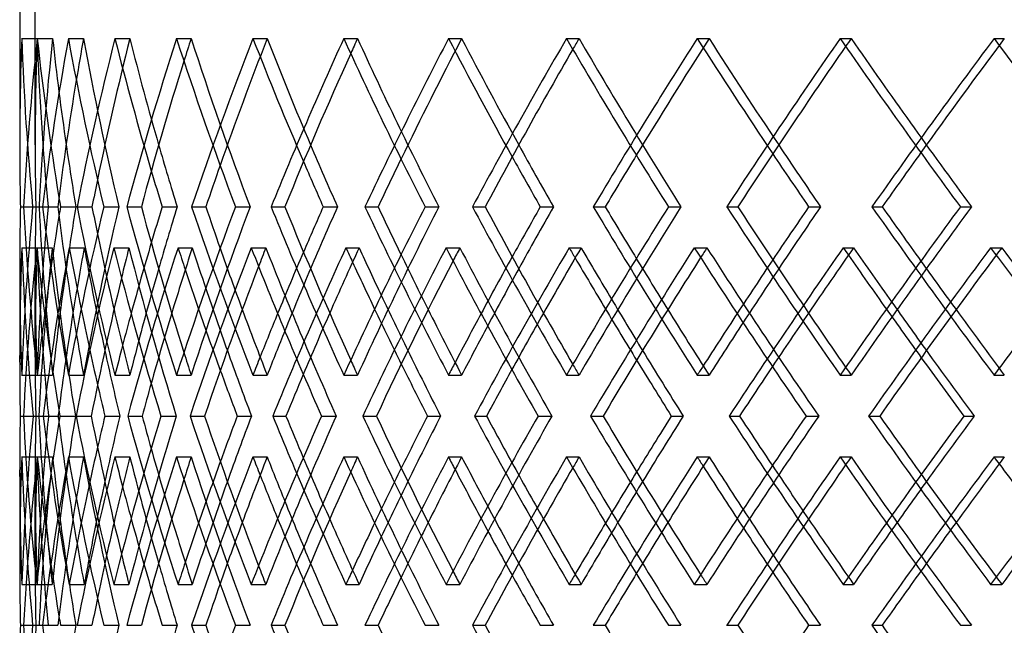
# Model space of a CAD drawing. Header units: millimetres. Extents: x -675 to 675, y -514 to 567.
# Tile 4 of 15: x -475 to -315, y 54 to 152. Entities that reach past the tile are written whole.
import ezdxf

# ---------------------------------------------------------------- set-up
doc = ezdxf.new("R2010")
doc.units = ezdxf.units.MM
doc.layers.add('HIDDEN', color=7, linetype='Continuous')
doc.layers.add('THICK', color=7, linetype='Continuous')

msp = doc.modelspace()

# ---------------------------------------------------------------- linework, layer by layer
at = {"layer": 'HIDDEN'}
for p, q in [((-472.5, 131.61), (-472.5, 166)), ((-474.68, 148.86), (-472.18, 148.86)), ((-472.15, 148.86), (-469.67, 148.86)), ((-467.1, 148.86), (-464.64, 148.86)), ((-459.55, 148.86), (-457.14, 148.86)), ((-449.56, 148.86), (-447.19, 148.86)), ((-437.16, 148.86), (-434.86, 148.86)), ((-422.44, 148.86), (-420.21, 148.86)), ((-405.46, 148.86), (-403.32, 148.86)), ((-386.31, 148.86), (-384.28, 148.86)), ((-365.11, 148.86), (-363.19, 148.86)), ((-341.95, 148.86), (-340.15, 148.86)), ((-316.98, 148.86), (-315.31, 148.86)), ((-474.36, 121.57), (-471.87, 121.57)), ((-472.9, 121.57), (-472.39, 121.57)), ((-472.9, 121.57), (-470.4, 121.57)), ((-465.7, 121.57), (-463.28, 121.57)), ((-461.37, 121.57), (-458.91, 121.57)), ((-447.12, 121.57), (-444.81, 121.57)), ((-440, 121.57), (-437.63, 121.57)), ((-419.01, 121.57), (-416.87, 121.57)), ((-409.26, 121.57), (-407.03, 121.57)), ((-381.97, 121.57), (-380.04, 121.57)), ((-369.79, 121.57), (-367.75, 121.57)), ((-336.78, 121.57), (-335.11, 121.57)), ((-322.44, 121.57), (-320.64, 121.57)), ((-474.66, 114.93), (-472.16, 114.93)), ((-472.23, 114.93), (-469.73, 114.93)), ((-466.96, 114.93), (-464.54, 114.93)), ((-459.74, 114.93), (-457.28, 114.93)), ((-449.32, 114.93), (-447.01, 114.93)), ((-437.45, 114.93), (-435.08, 114.93)), ((-422.1, 114.93), (-419.96, 114.93)), ((-405.84, 114.93), (-403.61, 114.93)), ((-385.88, 114.93), (-383.95, 114.93)), ((-365.58, 114.93), (-363.54, 114.93)), ((-341.44, 114.93), (-339.77, 114.93)), ((-317.53, 114.93), (-315.72, 114.93)), ((-472.5, 97.19), (-472.5, 111.53)), ((-474.68, 94.27), (-472.18, 94.27)), ((-472.15, 94.27), (-469.67, 94.27)), ((-467.1, 94.27), (-464.64, 94.27)), ((-459.55, 94.27), (-457.14, 94.27)), ((-449.56, 94.27), (-447.19, 94.27)), ((-437.16, 94.27), (-434.86, 94.27)), ((-422.44, 94.27), (-420.21, 94.27)), ((-405.46, 94.27), (-403.32, 94.27)), ((-386.31, 94.27), (-384.28, 94.27)), ((-365.11, 94.27), (-363.19, 94.27)), ((-341.95, 94.27), (-340.15, 94.27)), ((-316.98, 94.27), (-315.31, 94.27)), ((-474.91, 87.63), (-472.4, 87.63)), ((-472.83, 87.63), (-471.9, 87.63)), ((-471.21, 87.63), (-468.77, 87.63)), ((-468.49, 87.63), (-465.97, 87.63)), ((-457.46, 87.63), (-455.14, 87.63)), ((-452.08, 87.63), (-449.6, 87.63)), ((-433.97, 87.63), (-431.82, 87.63)), ((-426.04, 87.63), (-423.65, 87.63)), ((-401.23, 87.63), (-399.29, 87.63)), ((-390.92, 87.63), (-388.67, 87.63)), ((-359.94, 87.63), (-358.25, 87.63)), ((-347.46, 87.63), (-345.41, 87.63)), ((-474.68, 81), (-472.18, 81)), ((-472.15, 81), (-469.67, 81)), ((-467.1, 81), (-464.64, 81)), ((-459.55, 81), (-457.14, 81)), ((-449.56, 81), (-447.19, 81)), ((-437.16, 81), (-434.86, 81)), ((-422.44, 81), (-420.21, 81)), ((-405.46, 81), (-403.32, 81)), ((-386.31, 81), (-384.28, 81)), ((-365.11, 81), (-363.19, 81)), ((-341.95, 81), (-340.15, 81)), ((-316.98, 81), (-315.31, 81)), ((-472.5, 63.74), (-472.5, 78.08)), ((-474.66, 60.34), (-472.16, 60.34)), ((-472.23, 60.34), (-469.73, 60.34)), ((-466.96, 60.34), (-464.54, 60.34)), ((-459.74, 60.34), (-457.28, 60.34)), ((-449.32, 60.34), (-447.01, 60.34)), ((-437.45, 60.34), (-435.08, 60.34)), ((-422.1, 60.34), (-419.96, 60.34)), ((-405.84, 60.34), (-403.61, 60.34)), ((-385.88, 60.34), (-383.95, 60.34)), ((-365.58, 60.34), (-363.54, 60.34)), ((-341.44, 60.34), (-339.77, 60.34)), ((-317.53, 60.34), (-315.72, 60.34)), ((-474.36, 53.7), (-471.87, 53.7)), ((-472.9, 53.7), (-472.39, 53.7)), ((-472.9, 53.7), (-470.4, 53.7)), ((-465.7, 53.7), (-463.28, 53.7)), ((-461.37, 53.7), (-458.91, 53.7)), ((-447.12, 53.7), (-444.81, 53.7)), ((-440, 53.7), (-437.63, 53.7)), ((-419.01, 53.7), (-416.87, 53.7)), ((-409.26, 53.7), (-407.03, 53.7)), ((-381.97, 53.7), (-380.04, 53.7)), ((-369.79, 53.7), (-367.75, 53.7)), ((-336.78, 53.7), (-335.11, 53.7)), ((-322.44, 53.7), (-320.64, 53.7))]:
    msp.add_line(p, q, dxfattribs=at)
for centre, major_axis, ratio, start_param, end_param in [((0, 148.86), (-353.77, -353.77), 0.896004, -0.840193, -0.782692), ((0, 148.86), (-340.15, -340.15), 0.964121, -0.803663, -0.767133), ((0, 148.86), (-340.15, 340.15), 0.964121, 0.803663, 0.861469), ((0, 148.86), (-353.77, 353.77), 0.896004, 0.840193, 0.894524), ((0, 148.86), (-351.9, -351.9), 0.896004, -0.840193, -0.782387), ((0, 148.86), (-351.9, 351.9), 0.896004, 0.840193, 0.876724), ((0, 148.86), (-363.19, -363.19), 0.832206, -0.876724, -0.862399), ((0, 148.86), (-375.96, -375.96), 0.772175, -0.913254, -0.855752), ((0, 148.86), (-363.19, 363.19), 0.832206, 0.876724, 0.93453), ((0, 148.86), (-373.98, -373.98), 0.772175, -0.913254, -0.864744), ((0, 148.86), (-375.96, 375.96), 0.772175, 0.913254, 0.958438), ((0, 148.86), (-373.98, 373.98), 0.772175, 0.913254, 0.949784), ((0, 148.86), (-384.28, -384.28), 0.715439, -0.949784, -0.942029), ((0, 148.86), (-384.28, 384.28), 0.715439, 0.949784, 1.00759), ((0, 148.86), (-396.15, -396.15), 0.661594, -0.986314, -0.928812), ((0, 148.86), (-394.06, -394.06), 0.661594, -0.986314, -0.942768), ((0, 148.86), (-396.15, 396.15), 0.661594, 0.986314, 1.028363), ((0, 148.86), (-394.06, 394.06), 0.661594, 0.986314, 1.022844), ((0, 148.86), (-403.32, -403.32), 0.610291, -1.022844, -1.017698), ((0, 148.86), (-403.32, 403.32), 0.610291, 1.022844, 1.08065), ((0, 148.86), (-414.22, -414.22), 0.561227, -1.059374, -1.001873), ((0, 148.86), (-412.04, -412.04), 0.561227, -1.059374, -1.018033), ((0, 148.86), (-414.22, 414.22), 0.561227, 1.059374, 1.099786), ((0, 148.86), (-412.04, 412.04), 0.561227, 1.059374, 1.095904), ((0, 148.86), (-420.21, -420.21), 0.514135, -1.095904, -1.092207), ((0, 148.86), (-420.21, 420.21), 0.514135, 1.095904, 1.153711), ((0, 148.86), (-430.09, -430.09), 0.468781, -1.132435, -1.074933), ((0, 148.86), (-427.82, -427.82), 0.468781, -1.132435, -1.092381), ((0, 148.86), (-430.09, 430.09), 0.468781, 1.132435, 1.171806), ((0, 148.86), (-427.82, 427.82), 0.468781, 1.132435, 1.168965), ((0, 148.86), (-434.86, -434.86), 0.424954, -1.168965, -1.166221), ((0, 148.86), (-434.86, 434.86), 0.424954, 1.168965, 1.226771), ((0, 148.86), (-443.66, -443.66), 0.382468, -1.205495, -1.147993), ((0, 148.86), (-441.32, -441.32), 0.382468, -1.205495, -1.166317), ((0, 148.86), (-443.66, 443.66), 0.382468, 1.205495, 1.244119), ((0, 148.86), (-340.15, -340.15), 0.964121, -0.767133, -0.745857), ((0, 94.27), (-353.77, 353.77), 0.896004, 0.782692, 0.840193), ((0, 94.27), (-340.15, 340.15), 0.964121, 0.745857, 0.767133), ((0, 94.27), (-340.15, -340.15), 0.964121, -0.861469, -0.803663), ((0, 94.27), (-351.9, 351.9), 0.896004, 0.782387, 0.834134), ((0, 94.27), (-375.96, 375.96), 0.772175, 0.855752, 0.913254), ((0, 94.27), (-363.19, -363.19), 0.832206, -0.93453, -0.876724), ((0, 94.27), (-384.28, -384.28), 0.715439, -1.00759, -0.949784), ((0, 94.27), (-396.15, 396.15), 0.661594, 0.928812, 0.986314), ((0, 94.27), (-403.32, -403.32), 0.610291, -1.08065, -1.022844), ((0, 94.27), (-414.22, 414.22), 0.561227, 1.001873, 1.059374), ((0, 94.27), (-420.21, -420.21), 0.514135, -1.153711, -1.095904), ((0, 94.27), (-430.09, 430.09), 0.468781, 1.074933, 1.132435), ((0, 94.27), (-434.86, -434.86), 0.424954, -1.226771, -1.168965), ((0, 94.27), (-443.66, 443.66), 0.382468, 1.147993, 1.205495), ((0, 94.27), (-353.77, -353.77), 0.896004, -0.894524, -0.840193), ((0, 94.27), (-373.98, 373.98), 0.772175, 0.864744, 0.890776), ((0, 94.27), (-375.96, -375.96), 0.772175, -0.958438, -0.934264), ((0, 148.86), (-353.77, -353.77), 0.896004, -0.768694, -0.730603), ((0, 81), (-353.77, 353.77), 0.896004, 0.768694, 0.826224), ((0, 148.86), (-351.9, -351.9), 0.896004, -0.768315, -0.730603), ((0, 81), (-351.9, 351.9), 0.896004, 0.768315, 0.803663), ((0, 148.86), (-375.96, -375.96), 0.772175, -0.841754, -0.783985), ((0, 81), (-340.15, -340.15), 0.964121, -0.875542, -0.851018), ((0, 148.86), (-340.15, 340.15), 0.964121, 0.875542, 0.933619), ((0, 81), (-375.96, 375.96), 0.772175, 0.841754, 0.855699), ((0, 81), (-363.19, -363.19), 0.832206, -0.948602, -0.938239), ((0, 148.86), (-396.15, -396.15), 0.661594, -0.914814, -0.857046), ((0, 148.86), (-363.19, 363.19), 0.832206, 0.948602, 1.00668), ((0, 81), (-396.15, 396.15), 0.661594, 0.914814, 0.922303), ((0, 94.27), (-394.06, 394.06), 0.661594, 0.942768, 0.963836), ((0, 81), (-384.28, -384.28), 0.715439, -1.021662, -1.015224), ((0, 148.86), (-384.28, 384.28), 0.715439, 1.021662, 1.07974), ((0, 148.86), (-414.22, -414.22), 0.561227, -0.987875, -0.930106), ((0, 94.27), (-396.15, -396.15), 0.661594, -1.028363, -1.007324), ((0, 81), (-414.22, 414.22), 0.561227, 0.987875, 0.992786), ((0, 94.27), (-412.04, 412.04), 0.561227, 1.018033, 1.036897), ((0, 81), (-403.32, -403.32), 0.610291, -1.094723, -1.090185), ((0, 148.86), (-403.32, 403.32), 0.610291, 1.094723, 1.1528), ((0, 148.86), (-430.09, -430.09), 0.468781, -1.060935, -1.003166), ((0, 94.27), (-414.22, -414.22), 0.561227, -1.099786, -1.080384), ((0, 81), (-430.09, 430.09), 0.468781, 1.060935, 1.064413), ((0, 81), (-420.21, -420.21), 0.514135, -1.167783, -1.164405), ((0, 148.86), (-420.21, 420.21), 0.514135, 1.167783, 1.22586), ((0, 148.86), (-443.66, -443.66), 0.382468, -1.133995, -1.076227), ((0, 81), (-443.66, 443.66), 0.382468, 1.133995, 1.136528), ((0, 81), (-434.86, -434.86), 0.424954, -1.240843, -1.238276), ((0, 148.86), (-434.86, 434.86), 0.424954, 1.240843, 1.298921), ((0, 94.27), (-427.82, 427.82), 0.468781, 1.092381, 1.109957), ((0, 94.27), (-430.09, -430.09), 0.468781, -1.171806, -1.153444), ((0, 94.27), (-441.32, 441.32), 0.382468, 1.166317, 1.183017), ((0, 94.27), (-340.15, 340.15), 0.964121, 0.767133, 0.803663), ((0, 94.27), (-351.9, -351.9), 0.896004, -0.876724, -0.841183), ((0, 81), (-373.98, 373.98), 0.772175, 0.849883, 0.876724), ((0, 94.27), (-373.98, -373.98), 0.772175, -0.949784, -0.925028), ((0, 94.27), (-394.06, -394.06), 0.661594, -1.022844, -1.001515), ((0, 94.27), (-412.04, -412.04), 0.561227, -1.095904, -1.076313), ((0, 94.27), (-427.82, -427.82), 0.468781, -1.168965, -1.150461), ((0, 81), (-394.06, 394.06), 0.661594, 0.928447, 0.949784), ((0, 81), (-412.04, 412.04), 0.561227, 1.003856, 1.022844), ((0, 81), (-427.82, 427.82), 0.468781, 1.078263, 1.095904), ((0, 81), (-441.32, 441.32), 0.382468, 1.152228, 1.168965), ((0, 148.86), (-373.98, -373.98), 0.772175, -0.818879, -0.785356), ((0, 81), (-375.96, 375.96), 0.772175, 0.862745, 0.888629), ((0, 148.86), (-394.06, -394.06), 0.661594, -0.891939, -0.86763), ((0, 81), (-396.15, 396.15), 0.661594, 0.935805, 0.956759), ((0, 148.86), (-412.04, -412.04), 0.561227, -0.964999, -0.943846), ((0, 81), (-414.22, 414.22), 0.561227, 1.008866, 1.027629), ((0, 148.86), (-427.82, -427.82), 0.468781, -1.03806, -1.018552), ((0, 81), (-430.09, 430.09), 0.468781, 1.081926, 1.099408), ((0, 148.86), (-441.32, -441.32), 0.382468, -1.11112, -1.09266), ((0, 81), (-443.66, 443.66), 0.382468, 1.154986, 1.171598), ((0, 94.27), (-363.19, 363.19), 0.832206, 0.862399, 0.876724), ((0, 94.27), (-375.96, -375.96), 0.772175, -0.92332, -0.913254), ((0, 94.27), (-384.28, 384.28), 0.715439, 0.942029, 0.949784), ((0, 148.86), (-351.9, -351.9), 0.896004, -0.730603, -0.710237), ((0, 94.27), (-396.15, -396.15), 0.661594, -0.992507, -0.986314), ((0, 94.27), (-403.32, 403.32), 0.610291, 1.017698, 1.022844), ((0, 94.27), (-414.22, -414.22), 0.561227, -1.063686, -1.059374), ((0, 94.27), (-420.21, 420.21), 0.514135, 1.092207, 1.095904), ((0, 94.27), (-430.09, -430.09), 0.468781, -1.135597, -1.132435), ((0, 94.27), (-434.86, 434.86), 0.424954, 1.166221, 1.168965), ((0, 94.27), (-443.66, -443.66), 0.382468, -1.207853, -1.205495), ((0, 94.27), (-353.77, -353.77), 0.896004, -0.826224, -0.768694), ((0, 26.4), (-351.9, 351.9), 0.896004, 0.710237, 0.730603), ((0, 26.4), (-375.96, 375.96), 0.772175, 0.783985, 0.841754), ((0, 26.4), (-340.15, -340.15), 0.964121, -0.933619, -0.875542), ((0, 26.4), (-373.98, 373.98), 0.772175, 0.785356, 0.818879), ((0, 26.4), (-396.15, 396.15), 0.661594, 0.857046, 0.914814), ((0, 26.4), (-363.19, -363.19), 0.832206, -1.00668, -0.948602), ((0, 26.4), (-384.28, -384.28), 0.715439, -1.07974, -1.021662), ((0, 26.4), (-414.22, 414.22), 0.561227, 0.930106, 0.987875), ((0, 26.4), (-403.32, -403.32), 0.610291, -1.1528, -1.094723), ((0, 26.4), (-430.09, 430.09), 0.468781, 1.003166, 1.060935), ((0, 26.4), (-420.21, -420.21), 0.514135, -1.22586, -1.167783), ((0, 26.4), (-443.66, 443.66), 0.382468, 1.076227, 1.133995), ((0, 26.4), (-434.86, -434.86), 0.424954, -1.298921, -1.240843), ((0, 94.27), (-375.96, -375.96), 0.772175, -0.888629, -0.862745), ((0, 26.4), (-394.06, 394.06), 0.661594, 0.86763, 0.891939), ((0, 81), (-353.77, -353.77), 0.896004, -0.840193, -0.782692), ((0, 81), (-340.15, -340.15), 0.964121, -0.803663, -0.767133), ((0, 81), (-340.15, 340.15), 0.964121, 0.803663, 0.861469), ((0, 81), (-353.77, 353.77), 0.896004, 0.840193, 0.894524), ((0, 81), (-351.9, 351.9), 0.896004, 0.841183, 0.876724), ((0, 81), (-363.19, -363.19), 0.832206, -0.876724, -0.862399), ((0, 81), (-375.96, -375.96), 0.772175, -0.913254, -0.855752), ((0, 81), (-363.19, 363.19), 0.832206, 0.876724, 0.93453), ((0, 81), (-375.96, 375.96), 0.772175, 0.913254, 0.92332), ((0, 81), (-384.28, -384.28), 0.715439, -0.949784, -0.942029), ((0, 81), (-384.28, 384.28), 0.715439, 0.949784, 1.00759), ((0, 81), (-396.15, -396.15), 0.661594, -0.986314, -0.928812), ((0, 94.27), (-396.15, -396.15), 0.661594, -0.956759, -0.935805), ((0, 81), (-396.15, 396.15), 0.661594, 0.986314, 0.992507), ((0, 26.4), (-412.04, 412.04), 0.561227, 0.943846, 0.964999), ((0, 81), (-403.32, -403.32), 0.610291, -1.022844, -1.017698), ((0, 81), (-403.32, 403.32), 0.610291, 1.022844, 1.08065), ((0, 81), (-414.22, -414.22), 0.561227, -1.059374, -1.001873), ((0, 81), (-414.22, 414.22), 0.561227, 1.059374, 1.063686), ((0, 26.4), (-427.82, 427.82), 0.468781, 1.018552, 1.03806), ((0, 81), (-420.21, -420.21), 0.514135, -1.095904, -1.092207), ((0, 81), (-420.21, 420.21), 0.514135, 1.095904, 1.153711), ((0, 81), (-430.09, -430.09), 0.468781, -1.132435, -1.074933), ((0, 81), (-430.09, 430.09), 0.468781, 1.132435, 1.135597), ((0, 81), (-434.86, -434.86), 0.424954, -1.168965, -1.166221), ((0, 81), (-434.86, 434.86), 0.424954, 1.168965, 1.226771), ((0, 81), (-443.66, -443.66), 0.382468, -1.205495, -1.147993), ((0, 81), (-443.66, 443.66), 0.382468, 1.205495, 1.207853), ((0, 26.4), (-353.77, 353.77), 0.896004, 0.730603, 0.768694), ((0, 94.27), (-414.22, -414.22), 0.561227, -1.027629, -1.008866), ((0, 94.27), (-430.09, -430.09), 0.468781, -1.099408, -1.081926), ((0, 26.4), (-441.32, 441.32), 0.382468, 1.09266, 1.11112), ((0, 26.4), (-351.9, 351.9), 0.896004, 0.730603, 0.768315), ((0, 94.27), (-351.9, -351.9), 0.896004, -0.803663, -0.768315), ((0, 81), (-351.9, -351.9), 0.896004, -0.834134, -0.782387), ((0, 94.27), (-373.98, -373.98), 0.772175, -0.876724, -0.849883), ((0, 94.27), (-394.06, -394.06), 0.661594, -0.949784, -0.928447), ((0, 94.27), (-412.04, -412.04), 0.561227, -1.022844, -1.003856), ((0, 94.27), (-427.82, -427.82), 0.468781, -1.095904, -1.078263), ((0, 94.27), (-443.66, -443.66), 0.382468, -1.171598, -1.154986), ((0, 94.27), (-441.32, -441.32), 0.382468, -1.168965, -1.152228), ((0, 81), (-373.98, 373.98), 0.772175, 0.925028, 0.949784), ((0, 81), (-394.06, 394.06), 0.661594, 1.001515, 1.022844), ((0, 94.27), (-340.15, 340.15), 0.964121, 0.851018, 0.875542), ((0, 81), (-412.04, 412.04), 0.561227, 1.076313, 1.095904), ((0, 81), (-427.82, 427.82), 0.468781, 1.150461, 1.168965), ((0, 81), (-373.98, -373.98), 0.772175, -0.890776, -0.864744), ((0, 81), (-375.96, 375.96), 0.772175, 0.934264, 0.958438), ((0, 81), (-394.06, -394.06), 0.661594, -0.963836, -0.942768), ((0, 81), (-396.15, 396.15), 0.661594, 1.007324, 1.028363), ((0, 81), (-412.04, -412.04), 0.561227, -1.036897, -1.018033), ((0, 81), (-414.22, 414.22), 0.561227, 1.080384, 1.099786), ((0, 81), (-427.82, -427.82), 0.468781, -1.109957, -1.092381), ((0, 81), (-430.09, 430.09), 0.468781, 1.153444, 1.171806), ((0, 81), (-441.32, -441.32), 0.382468, -1.183017, -1.166317), ((0, 94.27), (-375.96, -375.96), 0.772175, -0.855699, -0.841754), ((0, 94.27), (-363.19, 363.19), 0.832206, 0.938239, 0.948602), ((0, 94.27), (-396.15, -396.15), 0.661594, -0.922303, -0.914814), ((0, 81), (-340.15, -340.15), 0.964121, -0.767133, -0.745857), ((0, 94.27), (-384.28, 384.28), 0.715439, 1.015224, 1.021662), ((0, 94.27), (-414.22, -414.22), 0.561227, -0.992786, -0.987875), ((0, 94.27), (-403.32, 403.32), 0.610291, 1.090185, 1.094723), ((0, 94.27), (-430.09, -430.09), 0.468781, -1.064413, -1.060935), ((0, 94.27), (-420.21, 420.21), 0.514135, 1.164405, 1.167783), ((0, 94.27), (-443.66, -443.66), 0.382468, -1.136528, -1.133995), ((0, 94.27), (-434.86, 434.86), 0.424954, 1.238276, 1.240843), ((0, 26.4), (-353.77, 353.77), 0.896004, 0.782692, 0.840193), ((0, 26.4), (-340.15, 340.15), 0.964121, 0.745857, 0.767133), ((0, 26.4), (-363.19, -363.19), 0.832206, -0.93453, -0.876724), ((0, 26.4), (-396.15, 396.15), 0.661594, 0.928812, 0.986314), ((0, 26.4), (-443.66, 443.66), 0.382468, 1.147993, 1.205495)]:
    msp.add_ellipse(centre, major_axis=major_axis, ratio=ratio, start_param=start_param, end_param=end_param, dxfattribs=at)
at = {"layer": 'THICK'}
for p, q in [((-475, 166), (-475, 131.52)), ((-474.9, 121.57), (-472.9, 121.57)), ((-471.29, 121.57), (-468.82, 121.57)), ((-468.38, 121.57), (-465.9, 121.57)), ((-457.63, 121.57), (-455.26, 121.57)), ((-451.89, 121.57), (-449.47, 121.57)), ((-434.22, 121.57), (-431.99, 121.57)), ((-425.77, 121.57), (-423.46, 121.57)), ((-401.56, 121.57), (-399.52, 121.57)), ((-390.57, 121.57), (-388.43, 121.57)), ((-360.34, 121.57), (-358.53, 121.57)), ((-347.04, 121.57), (-345.12, 121.57)), ((-475, 111.62), (-475, 96.91)), ((-474.39, 87.63), (-471.9, 87.63)), ((-471.9, 87.63), (-470.34, 87.63)), ((-465.85, 87.63), (-463.39, 87.63)), ((-461.19, 87.63), (-458.77, 87.63)), ((-447.37, 87.63), (-445.01, 87.63)), ((-439.72, 87.63), (-437.42, 87.63)), ((-419.36, 87.63), (-417.14, 87.63)), ((-408.87, 87.63), (-406.74, 87.63)), ((-382.41, 87.63), (-380.38, 87.63)), ((-369.32, 87.63), (-367.39, 87.63)), ((-337.32, 87.63), (-335.52, 87.63)), ((-321.89, 87.63), (-320.22, 87.63)), ((-475, 78.35), (-475, 63.65)), ((-474.9, 53.7), (-472.9, 53.7)), ((-471.29, 53.7), (-468.82, 53.7)), ((-468.38, 53.7), (-465.9, 53.7)), ((-457.63, 53.7), (-455.26, 53.7)), ((-451.89, 53.7), (-449.47, 53.7)), ((-434.22, 53.7), (-431.99, 53.7)), ((-425.77, 53.7), (-423.46, 53.7)), ((-401.56, 53.7), (-399.52, 53.7)), ((-390.57, 53.7), (-388.43, 53.7)), ((-360.34, 53.7), (-358.53, 53.7)), ((-347.04, 53.7), (-345.12, 53.7))]:
    msp.add_line(p, q, dxfattribs=at)
for centre, major_axis, ratio, start_param, end_param in [((0, 148.86), (-341.95, -341.95), 0.964121, -0.803663, -0.767133), ((0, 148.86), (-341.95, 341.95), 0.964121, 0.803663, 0.861165), ((0, 148.86), (-365.11, -365.11), 0.832206, -0.876724, -0.819222), ((0, 148.86), (-365.11, 365.11), 0.832206, 0.876724, 0.934225), ((0, 148.86), (-386.31, -386.31), 0.715439, -0.949784, -0.892282), ((0, 148.86), (-386.31, 386.31), 0.715439, 0.949784, 1.007285), ((0, 148.86), (-405.46, -405.46), 0.610291, -1.022844, -0.965343), ((0, 148.86), (-405.46, 405.46), 0.610291, 1.022844, 1.080346), ((0, 148.86), (-422.44, -422.44), 0.514135, -1.095904, -1.038403), ((0, 148.86), (-422.44, 422.44), 0.514135, 1.095904, 1.153406), ((0, 148.86), (-437.16, -437.16), 0.424954, -1.168965, -1.111463), ((0, 148.86), (-437.16, 437.16), 0.424954, 1.168965, 1.226466), ((0, 148.86), (-420.21, -420.21), 0.514135, -1.092207, -1.038098), ((0, 148.86), (-434.86, -434.86), 0.424954, -1.166221, -1.111159), ((0, 148.86), (-403.32, -403.32), 0.610291, -1.017698, -0.965038), ((0, 148.86), (-384.28, -384.28), 0.715439, -0.942029, -0.891978), ((0, 148.86), (-363.19, -363.19), 0.832206, -0.862399, -0.818917), ((0, 148.86), (-341.95, -341.95), 0.964121, -0.767133, -0.746162), ((0, 148.86), (-351.9, 351.9), 0.896004, 0.876724, 0.898), ((0, 148.86), (-373.98, 373.98), 0.772175, 0.949784, 0.97106), ((0, 148.86), (-394.06, 394.06), 0.661594, 1.022844, 1.04412), ((0, 148.86), (-412.04, 412.04), 0.561227, 1.095904, 1.11718), ((0, 148.86), (-427.82, 427.82), 0.468781, 1.168965, 1.190241), ((0, 148.86), (-414.22, 414.22), 0.561227, 1.099786, 1.116876), ((0, 148.86), (-427.82, -427.82), 0.468781, -1.092381, -1.074628), ((0, 148.86), (-430.09, 430.09), 0.468781, 1.171806, 1.189936), ((0, 148.86), (-441.32, -441.32), 0.382468, -1.166317, -1.147689), ((0, 148.86), (-394.06, -394.06), 0.661594, -0.942768, -0.928508), ((0, 148.86), (-396.15, 396.15), 0.661594, 1.028363, 1.043816), ((0, 148.86), (-412.04, -412.04), 0.561227, -1.018033, -1.001568), ((0, 148.86), (-375.96, 375.96), 0.772175, 0.958438, 0.970755), ((0, 148.86), (-373.98, -373.98), 0.772175, -0.864744, -0.855448), ((0, 148.86), (-353.77, 353.77), 0.896004, 0.894524, 0.897695), ((0, 94.27), (-341.95, 341.95), 0.964121, 0.746162, 0.767133), ((0, 94.27), (-341.95, -341.95), 0.964121, -0.861165, -0.803663), ((0, 94.27), (-365.11, 365.11), 0.832206, 0.819222, 0.876724), ((0, 94.27), (-363.19, 363.19), 0.832206, 0.818917, 0.862399), ((0, 94.27), (-353.77, -353.77), 0.896004, -0.897695, -0.894524), ((0, 94.27), (-351.9, -351.9), 0.896004, -0.898, -0.876724), ((0, 94.27), (-365.11, -365.11), 0.832206, -0.934225, -0.876724), ((0, 94.27), (-373.98, 373.98), 0.772175, 0.855448, 0.864744), ((0, 94.27), (-386.31, 386.31), 0.715439, 0.892282, 0.949784), ((0, 94.27), (-384.28, 384.28), 0.715439, 0.891978, 0.942029), ((0, 94.27), (-375.96, -375.96), 0.772175, -0.970755, -0.958438), ((0, 94.27), (-373.98, -373.98), 0.772175, -0.97106, -0.949784), ((0, 94.27), (-386.31, -386.31), 0.715439, -1.007285, -0.949784), ((0, 94.27), (-394.06, 394.06), 0.661594, 0.928508, 0.942768), ((0, 94.27), (-405.46, 405.46), 0.610291, 0.965343, 1.022844), ((0, 94.27), (-403.32, 403.32), 0.610291, 0.965038, 1.017698), ((0, 94.27), (-396.15, -396.15), 0.661594, -1.043816, -1.028363), ((0, 94.27), (-394.06, -394.06), 0.661594, -1.04412, -1.022844), ((0, 94.27), (-405.46, -405.46), 0.610291, -1.080346, -1.022844), ((0, 94.27), (-412.04, 412.04), 0.561227, 1.001568, 1.018033), ((0, 94.27), (-422.44, 422.44), 0.514135, 1.038403, 1.095904), ((0, 94.27), (-420.21, 420.21), 0.514135, 1.038098, 1.092207), ((0, 94.27), (-414.22, -414.22), 0.561227, -1.116876, -1.099786), ((0, 94.27), (-412.04, -412.04), 0.561227, -1.11718, -1.095904), ((0, 94.27), (-422.44, -422.44), 0.514135, -1.153406, -1.095904), ((0, 94.27), (-427.82, 427.82), 0.468781, 1.074628, 1.092381), ((0, 94.27), (-437.16, 437.16), 0.424954, 1.111463, 1.168965), ((0, 94.27), (-434.86, 434.86), 0.424954, 1.111159, 1.166221), ((0, 94.27), (-430.09, -430.09), 0.468781, -1.189936, -1.171806), ((0, 94.27), (-427.82, -427.82), 0.468781, -1.190241, -1.168965), ((0, 94.27), (-437.16, -437.16), 0.424954, -1.226466, -1.168965), ((0, 94.27), (-441.32, 441.32), 0.382468, 1.147689, 1.166317), ((0, 81), (-341.95, -341.95), 0.964121, -0.875163, -0.817632), ((0, 148.86), (-341.95, 341.95), 0.964121, 0.875163, 0.932931), ((0, 148.86), (-373.98, -373.98), 0.772175, -0.841375, -0.818879), ((0, 81), (-365.11, -365.11), 0.832206, -0.948223, -0.890693), ((0, 81), (-373.98, 373.98), 0.772175, 0.841375, 0.849883), ((0, 148.86), (-365.11, 365.11), 0.832206, 0.948223, 1.005992), ((0, 148.86), (-394.06, -394.06), 0.661594, -0.914436, -0.891939), ((0, 81), (-386.31, -386.31), 0.715439, -1.021283, -0.963753), ((0, 81), (-394.06, 394.06), 0.661594, 0.914436, 0.928447), ((0, 148.86), (-386.31, 386.31), 0.715439, 1.021283, 1.079052), ((0, 148.86), (-412.04, -412.04), 0.561227, -0.987496, -0.964999), ((0, 81), (-412.04, 412.04), 0.561227, 0.987496, 1.003856), ((0, 81), (-405.46, -405.46), 0.610291, -1.094344, -1.036813), ((0, 148.86), (-405.46, 405.46), 0.610291, 1.094344, 1.152112), ((0, 148.86), (-427.82, -427.82), 0.468781, -1.060556, -1.03806), ((0, 81), (-427.82, 427.82), 0.468781, 1.060556, 1.078263), ((0, 81), (-422.44, -422.44), 0.514135, -1.167404, -1.109874), ((0, 148.86), (-422.44, 422.44), 0.514135, 1.167404, 1.225173), ((0, 148.86), (-441.32, -441.32), 0.382468, -1.133616, -1.11112), ((0, 81), (-443.66, 443.66), 0.382468, 1.136528, 1.154986), ((0, 81), (-441.32, 441.32), 0.382468, 1.133616, 1.152228), ((0, 81), (-437.16, -437.16), 0.424954, -1.240464, -1.182934), ((0, 81), (-434.86, -434.86), 0.424954, -1.238276, -1.183008), ((0, 148.86), (-437.16, 437.16), 0.424954, 1.240464, 1.298233), ((0, 81), (-384.28, -384.28), 0.715439, -1.015224, -0.963827), ((0, 81), (-414.22, 414.22), 0.561227, 0.992786, 1.008866), ((0, 81), (-403.32, -403.32), 0.610291, -1.090185, -1.036887), ((0, 81), (-430.09, 430.09), 0.468781, 1.064413, 1.081926), ((0, 81), (-420.21, -420.21), 0.514135, -1.164405, -1.109947), ((0, 94.27), (-341.95, 341.95), 0.964121, 0.767133, 0.803663), ((0, 81), (-396.15, 396.15), 0.661594, 0.922303, 0.935805), ((0, 81), (-363.19, -363.19), 0.832206, -0.938239, -0.890767), ((0, 81), (-375.96, 375.96), 0.772175, 0.855699, 0.862745), ((0, 94.27), (-373.98, 373.98), 0.772175, 0.890776, 0.913254), ((0, 94.27), (-375.96, -375.96), 0.772175, -0.934264, -0.92332), ((0, 94.27), (-394.06, 394.06), 0.661594, 0.963836, 0.986314), ((0, 94.27), (-396.15, -396.15), 0.661594, -1.007324, -0.992507), ((0, 94.27), (-412.04, 412.04), 0.561227, 1.036897, 1.059374), ((0, 94.27), (-414.22, -414.22), 0.561227, -1.080384, -1.063686), ((0, 94.27), (-427.82, 427.82), 0.468781, 1.109957, 1.132435), ((0, 94.27), (-430.09, -430.09), 0.468781, -1.153444, -1.135597), ((0, 94.27), (-441.32, 441.32), 0.382468, 1.183017, 1.205495), ((0, 94.27), (-443.66, -443.66), 0.382468, -1.226505, -1.207853), ((0, 81), (-340.15, -340.15), 0.964121, -0.851018, -0.817706), ((0, 94.27), (-412.04, -412.04), 0.561227, -1.076313, -1.059374), ((0, 94.27), (-427.82, -427.82), 0.468781, -1.150461, -1.132435), ((0, 94.27), (-394.06, -394.06), 0.661594, -1.001515, -0.986314), ((0, 94.27), (-373.98, -373.98), 0.772175, -0.925028, -0.913254), ((0, 81), (-351.9, 351.9), 0.896004, 0.803663, 0.82615), ((0, 81), (-373.98, 373.98), 0.772175, 0.876724, 0.899211), ((0, 81), (-394.06, 394.06), 0.661594, 0.949784, 0.972271), ((0, 81), (-412.04, 412.04), 0.561227, 1.022844, 1.045331), ((0, 81), (-427.82, 427.82), 0.468781, 1.095904, 1.118391), ((0, 81), (-441.32, 441.32), 0.382468, 1.168965, 1.191452), ((0, 148.86), (-353.77, -353.77), 0.896004, -0.730603, -0.710925), ((0, 94.27), (-351.9, 351.9), 0.896004, 0.834134, 0.840193), ((0, 81), (-414.22, 414.22), 0.561227, 1.027629, 1.045405), ((0, 81), (-430.09, 430.09), 0.468781, 1.099408, 1.118465), ((0, 81), (-443.66, 443.66), 0.382468, 1.171598, 1.191526), ((0, 81), (-396.15, 396.15), 0.661594, 0.956759, 0.972345), ((0, 148.86), (-412.04, -412.04), 0.561227, -0.943846, -0.929418), ((0, 148.86), (-427.82, -427.82), 0.468781, -1.018552, -1.002479), ((0, 148.86), (-441.32, -441.32), 0.382468, -1.09266, -1.075539), ((0, 81), (-375.96, 375.96), 0.772175, 0.888629, 0.899285), ((0, 148.86), (-394.06, -394.06), 0.661594, -0.86763, -0.856358), ((0, 148.86), (-373.98, -373.98), 0.772175, -0.785356, -0.783298), ((0, 26.4), (-353.77, 353.77), 0.896004, 0.710925, 0.730603), ((0, 94.27), (-341.95, 341.95), 0.964121, 0.817632, 0.875163), ((0, 26.4), (-341.95, -341.95), 0.964121, -0.932931, -0.875163), ((0, 94.27), (-340.15, 340.15), 0.964121, 0.817706, 0.851018), ((0, 94.27), (-351.9, -351.9), 0.896004, -0.82615, -0.803663), ((0, 26.4), (-373.98, 373.98), 0.772175, 0.783298, 0.785356), ((0, 94.27), (-365.11, 365.11), 0.832206, 0.890693, 0.948223), ((0, 94.27), (-363.19, 363.19), 0.832206, 0.890767, 0.938239), ((0, 94.27), (-375.96, -375.96), 0.772175, -0.899285, -0.888629), ((0, 94.27), (-373.98, -373.98), 0.772175, -0.899211, -0.876724), ((0, 26.4), (-365.11, -365.11), 0.832206, -1.005992, -0.948223), ((0, 26.4), (-394.06, 394.06), 0.661594, 0.856358, 0.86763), ((0, 94.27), (-386.31, 386.31), 0.715439, 0.963753, 1.021283), ((0, 94.27), (-384.28, 384.28), 0.715439, 0.963827, 1.015224), ((0, 94.27), (-396.15, -396.15), 0.661594, -0.972345, -0.956759), ((0, 94.27), (-394.06, -394.06), 0.661594, -0.972271, -0.949784), ((0, 26.4), (-386.31, -386.31), 0.715439, -1.079052, -1.021283), ((0, 26.4), (-412.04, 412.04), 0.561227, 0.929418, 0.943846), ((0, 94.27), (-405.46, 405.46), 0.610291, 1.036813, 1.094344), ((0, 94.27), (-403.32, 403.32), 0.610291, 1.036887, 1.090185), ((0, 94.27), (-414.22, -414.22), 0.561227, -1.045405, -1.027629), ((0, 94.27), (-412.04, -412.04), 0.561227, -1.045331, -1.022844), ((0, 26.4), (-405.46, -405.46), 0.610291, -1.152112, -1.094344), ((0, 26.4), (-427.82, 427.82), 0.468781, 1.002479, 1.018552), ((0, 94.27), (-422.44, 422.44), 0.514135, 1.109874, 1.167404), ((0, 94.27), (-420.21, 420.21), 0.514135, 1.109947, 1.164405), ((0, 94.27), (-430.09, -430.09), 0.468781, -1.118465, -1.099408), ((0, 94.27), (-427.82, -427.82), 0.468781, -1.118391, -1.095904), ((0, 26.4), (-422.44, -422.44), 0.514135, -1.225173, -1.167404), ((0, 26.4), (-441.32, 441.32), 0.382468, 1.075539, 1.09266), ((0, 94.27), (-437.16, 437.16), 0.424954, 1.182934, 1.240464), ((0, 94.27), (-434.86, 434.86), 0.424954, 1.183008, 1.238276), ((0, 94.27), (-443.66, -443.66), 0.382468, -1.191526, -1.171598), ((0, 94.27), (-441.32, -441.32), 0.382468, -1.191452, -1.168965), ((0, 26.4), (-437.16, -437.16), 0.424954, -1.298233, -1.240464), ((0, 81), (-341.95, -341.95), 0.964121, -0.803663, -0.767133), ((0, 81), (-341.95, 341.95), 0.964121, 0.803663, 0.861165), ((0, 81), (-365.11, -365.11), 0.832206, -0.876724, -0.819222), ((0, 81), (-351.9, -351.9), 0.896004, -0.840193, -0.834134), ((0, 81), (-365.11, 365.11), 0.832206, 0.876724, 0.934225), ((0, 81), (-373.98, -373.98), 0.772175, -0.913254, -0.890776), ((0, 81), (-386.31, -386.31), 0.715439, -0.949784, -0.892282), ((0, 81), (-373.98, 373.98), 0.772175, 0.913254, 0.925028), ((0, 81), (-386.31, 386.31), 0.715439, 0.949784, 1.007285), ((0, 81), (-394.06, -394.06), 0.661594, -0.986314, -0.963836), ((0, 81), (-394.06, 394.06), 0.661594, 0.986314, 1.001515), ((0, 81), (-405.46, -405.46), 0.610291, -1.022844, -0.965343), ((0, 81), (-405.46, 405.46), 0.610291, 1.022844, 1.080346), ((0, 81), (-412.04, -412.04), 0.561227, -1.059374, -1.036897), ((0, 81), (-412.04, 412.04), 0.561227, 1.059374, 1.076313), ((0, 81), (-422.44, -422.44), 0.514135, -1.095904, -1.038403), ((0, 81), (-422.44, 422.44), 0.514135, 1.095904, 1.153406), ((0, 81), (-427.82, -427.82), 0.468781, -1.132435, -1.109957), ((0, 81), (-427.82, 427.82), 0.468781, 1.132435, 1.150461), ((0, 81), (-437.16, -437.16), 0.424954, -1.168965, -1.111463), ((0, 81), (-437.16, 437.16), 0.424954, 1.168965, 1.226466), ((0, 81), (-441.32, -441.32), 0.382468, -1.205495, -1.183017), ((0, 81), (-443.66, 443.66), 0.382468, 1.207853, 1.226505), ((0, 81), (-403.32, -403.32), 0.610291, -1.017698, -0.965038), ((0, 81), (-414.22, 414.22), 0.561227, 1.063686, 1.080384), ((0, 81), (-420.21, -420.21), 0.514135, -1.092207, -1.038098), ((0, 81), (-430.09, 430.09), 0.468781, 1.135597, 1.153444), ((0, 81), (-434.86, -434.86), 0.424954, -1.166221, -1.111159), ((0, 81), (-384.28, -384.28), 0.715439, -0.942029, -0.891978), ((0, 81), (-396.15, 396.15), 0.661594, 0.992507, 1.007324), ((0, 81), (-375.96, 375.96), 0.772175, 0.92332, 0.934264), ((0, 81), (-363.19, -363.19), 0.832206, -0.862399, -0.818917), ((0, 26.4), (-373.98, 373.98), 0.772175, 0.818879, 0.841375), ((0, 94.27), (-375.96, -375.96), 0.772175, -0.862745, -0.855699), ((0, 26.4), (-394.06, 394.06), 0.661594, 0.891939, 0.914436), ((0, 94.27), (-396.15, -396.15), 0.661594, -0.935805, -0.922303), ((0, 26.4), (-412.04, 412.04), 0.561227, 0.964999, 0.987496), ((0, 94.27), (-414.22, -414.22), 0.561227, -1.008866, -0.992786), ((0, 26.4), (-427.82, 427.82), 0.468781, 1.03806, 1.060556), ((0, 94.27), (-430.09, -430.09), 0.468781, -1.081926, -1.064413), ((0, 26.4), (-441.32, 441.32), 0.382468, 1.11112, 1.133616), ((0, 94.27), (-443.66, -443.66), 0.382468, -1.154986, -1.136528), ((0, 94.27), (-427.82, -427.82), 0.468781, -1.078263, -1.060556), ((0, 94.27), (-441.32, -441.32), 0.382468, -1.152228, -1.133616), ((0, 94.27), (-412.04, -412.04), 0.561227, -1.003856, -0.987496), ((0, 94.27), (-394.06, -394.06), 0.661594, -0.928447, -0.914436), ((0, 94.27), (-373.98, -373.98), 0.772175, -0.849883, -0.841375), ((0, 81), (-341.95, -341.95), 0.964121, -0.767133, -0.746162), ((0, 81), (-351.9, 351.9), 0.896004, 0.876724, 0.898), ((0, 81), (-373.98, 373.98), 0.772175, 0.949784, 0.97106), ((0, 81), (-394.06, 394.06), 0.661594, 1.022844, 1.04412), ((0, 81), (-412.04, 412.04), 0.561227, 1.095904, 1.11718), ((0, 81), (-430.09, 430.09), 0.468781, 1.171806, 1.189936), ((0, 81), (-427.82, 427.82), 0.468781, 1.168965, 1.190241), ((0, 81), (-441.32, -441.32), 0.382468, -1.166317, -1.147689), ((0, 81), (-396.15, 396.15), 0.661594, 1.028363, 1.043816), ((0, 81), (-412.04, -412.04), 0.561227, -1.018033, -1.001568), ((0, 81), (-414.22, 414.22), 0.561227, 1.099786, 1.116876), ((0, 81), (-427.82, -427.82), 0.468781, -1.092381, -1.074628), ((0, 81), (-375.96, 375.96), 0.772175, 0.958438, 0.970755), ((0, 81), (-394.06, -394.06), 0.661594, -0.942768, -0.928508), ((0, 81), (-373.98, -373.98), 0.772175, -0.864744, -0.855448), ((0, 81), (-353.77, 353.77), 0.896004, 0.894524, 0.897695), ((0, 26.4), (-341.95, 341.95), 0.964121, 0.746162, 0.767133), ((0, 26.4), (-341.95, -341.95), 0.964121, -0.861165, -0.803663), ((0, 26.4), (-365.11, 365.11), 0.832206, 0.819222, 0.876724), ((0, 26.4), (-351.9, -351.9), 0.896004, -0.898, -0.876724), ((0, 26.4), (-373.98, -373.98), 0.772175, -0.97106, -0.949784), ((0, 26.4), (-386.31, -386.31), 0.715439, -1.007285, -0.949784), ((0, 26.4), (-394.06, 394.06), 0.661594, 0.928508, 0.942768), ((0, 26.4), (-405.46, 405.46), 0.610291, 0.965343, 1.022844), ((0, 26.4), (-403.32, 403.32), 0.610291, 0.965038, 1.017698), ((0, 26.4), (-412.04, 412.04), 0.561227, 1.001568, 1.018033), ((0, 26.4), (-422.44, 422.44), 0.514135, 1.038403, 1.095904), ((0, 26.4), (-420.21, 420.21), 0.514135, 1.038098, 1.092207), ((0, 26.4), (-427.82, 427.82), 0.468781, 1.074628, 1.092381), ((0, 26.4), (-434.86, 434.86), 0.424954, 1.111159, 1.166221), ((0, 26.4), (-430.09, -430.09), 0.468781, -1.189936, -1.171806), ((0, 26.4), (-441.32, 441.32), 0.382468, 1.147689, 1.166317)]:
    msp.add_ellipse(centre, major_axis=major_axis, ratio=ratio, start_param=start_param, end_param=end_param, dxfattribs=at)

doc.saveas('drawing.dxf')
